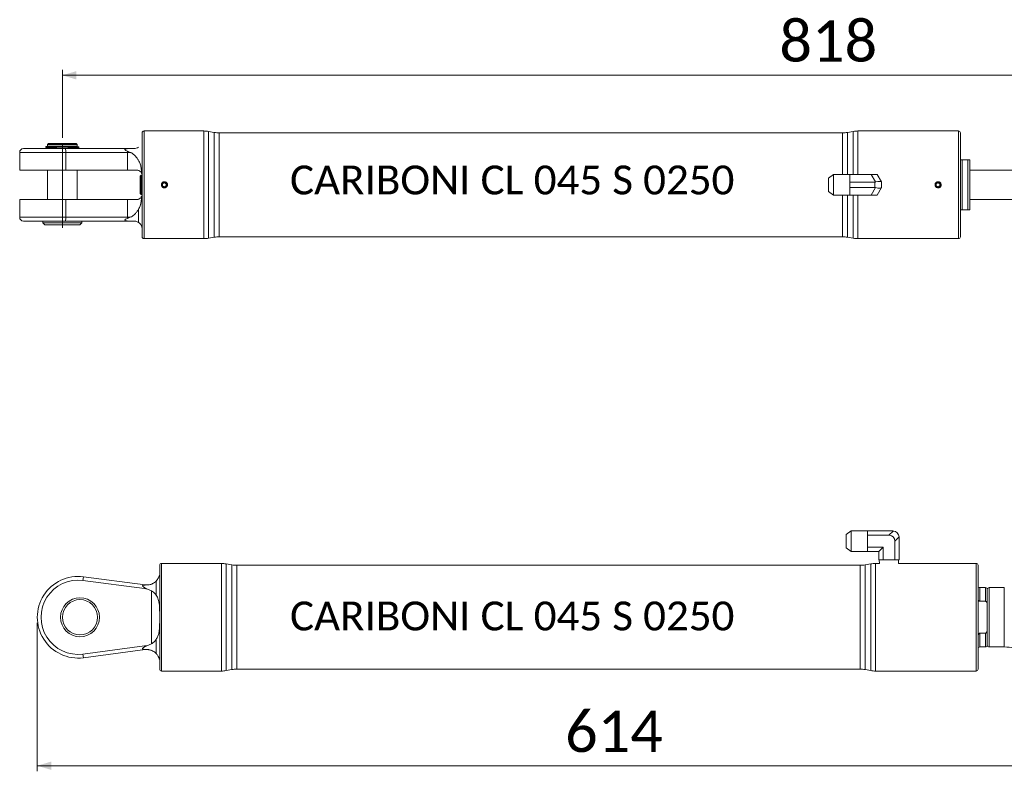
# Model space of a CAD drawing. Header units: millimetres. Extents: x 30 to 2493, y 30 to 1752.
# Tile 5 of 9: x 507 to 1038, y 929 to 1334. Entities that reach past the tile are written whole.
import ezdxf

# ---------------------------------------------------------------- set-up
doc = ezdxf.new("R2010")
doc.units = ezdxf.units.MM
doc.header["$LTSCALE"] = 3
doc.linetypes.add('SLD-Centro', pattern=[19.05, 15.24, -1.27, 1.27, -1.27])
doc.linetypes.add('SLD-Solido', pattern=[0])
doc.styles.add('SLDTEXTSTYLE3', font='calibri.ttf')
doc.styles.add('SLDTEXTSTYLE4', font='calibrib.ttf')
doc.styles.add('SLDTEXTSTYLE5', font='calibriz.ttf')
doc.dimstyles.new('SLDDIMSTYLE1', dxfattribs={"dimtxt": 22.225, "dimasz": 7.5, "dimexe": 0, "dimexo": 0.0625, "dimgap": 5.55625, "dimtad": 1, "dimrnd": 1e-09, "dimzin": 12, "dimdsep": 46, "dimtxsty": 'SLDTEXTSTYLE4', "dimsah": 1, "dimcen": 0.09, "dimadec": 0, "dimazin": 3, "dimtfac": 1, "dimtofl": 0, "dimtmove": 0, "dimatfit": 3, "dimfxl": 1, "dimfrac": 2, "dimtolj": 1, "dimtzin": 12, "dimarcsym": 0})

# ---------------------------------------------------------------- blocks, each defined once
blk = doc.blocks.new('_D_3')
at = {"color": 7, "linetype": 'SLD-Solido', "lineweight": 0, "transparency": 16777216}
for p, q in [((530.41, 1270.07), (530.41, 1306.77)), ((1348.41, 1270.07), (1348.41, 1306.77)), ((530.41, 1303.77), (1348.41, 1303.77))]:
    blk.add_line(p, q, dxfattribs=at)
for points in [[(530.41, 1303.77), (537.91, 1301.52), (537.91, 1306.02)], [(1348.41, 1303.77), (1340.91, 1306.02), (1340.91, 1301.52)]]:
    blk.add_solid(points, dxfattribs=at)
at = {"color": 7, "linetype": 'SLD-Solido', "lineweight": 0, "transparency": 16777216, "insert": (916.87, 1333.4), "char_height": 22.225, "attachment_point": 1, "style": 'SLDTEXTSTYLE3'}
blk.add_mtext('818', dxfattribs=at)
blk = doc.blocks.new('_D_5')
at = {"color": 7, "linetype": 'SLD-Solido', "lineweight": 0, "transparency": 16777216}
for p, q in [((516.91, 1008.77), (516.91, 928.77)), ((1130.91, 1008.77), (1130.91, 928.77)), ((516.91, 931.77), (1130.91, 931.77))]:
    blk.add_line(p, q, dxfattribs=at)
for points in [[(516.91, 931.77), (524.41, 929.52), (524.41, 934.02)], [(1130.91, 931.77), (1123.41, 934.02), (1123.41, 929.52)]]:
    blk.add_solid(points, dxfattribs=at)
at = {"color": 7, "linetype": 'SLD-Solido', "lineweight": 0, "transparency": 16777216, "insert": (801.37, 961.4), "char_height": 22.225, "attachment_point": 1, "style": 'SLDTEXTSTYLE3'}
blk.add_mtext('614', dxfattribs=at)

msp = doc.modelspace()

# ---------------------------------------------------------------- linework, layer by layer
at = {"color": 7, "linetype": 'SLD-Solido', "lineweight": 15}
for p, q in [((606.595, 1273.768), (574.408, 1273.768)), ((574.408, 1215.768), (574.408, 1273.768)), ((606.595, 1215.768), (606.595, 1273.768)), ((1013.408, 1273.768), (959.22, 1273.768)), ((959.22, 1273.768), (959.22, 1250.268)), ((1013.408, 1215.768), (1013.408, 1273.768)), ((573.408, 1216.768), (573.408, 1272.768)), ((612.286, 1272.996), (609.2, 1273.54)), ((609.2, 1273.54), (609.2, 1215.996)), ((612.286, 1216.54), (612.286, 1272.996)), ((950.924, 1272.768), (614.891, 1272.768)), ((614.891, 1272.768), (614.891, 1216.768)), ((950.924, 1250.324), (950.924, 1272.768)), ((956.615, 1273.54), (953.529, 1272.996)), ((953.529, 1272.996), (953.529, 1250.324)), ((956.615, 1250.268), (956.615, 1273.54)), ((1014.408, 1216.768), (1014.408, 1272.768)), ((509.408, 1264.268), (532.018, 1264.268)), ((521.581, 1265.418), (521.581, 1264.868)), ((521.581, 1265.418), (533.427, 1265.418)), ((527.389, 1264.868), (521.581, 1264.868)), ((522.958, 1267.068), (522.458, 1266.568)), ((522.458, 1266.568), (522.458, 1265.568)), ((522.458, 1266.568), (530.408, 1266.568)), ((522.458, 1265.568), (530.408, 1265.568)), ((522.458, 1264.768), (522.458, 1264.268)), ((522.458, 1264.768), (527.389, 1264.768)), ((522.858, 1265.568), (522.858, 1265.418)), ((522.858, 1264.868), (522.858, 1264.768)), ((522.958, 1267.068), (530.408, 1267.068)), ((527.389, 1264.768), (527.389, 1264.868)), ((527.389, 1264.768), (539.235, 1264.768)), ((530.408, 1267.068), (537.858, 1267.068)), ((530.408, 1266.568), (538.358, 1266.568)), ((530.408, 1265.568), (538.358, 1265.568)), ((532.018, 1264.268), (565.228, 1264.268)), ((533.427, 1265.318), (533.427, 1265.418)), ((533.427, 1265.318), (539.235, 1265.318)), ((538.358, 1266.568), (537.858, 1267.068)), ((537.958, 1265.318), (537.958, 1265.568)), ((538.358, 1265.568), (538.358, 1266.568)), ((538.358, 1264.268), (538.358, 1264.768)), ((539.235, 1264.768), (539.235, 1265.318)), ((565.228, 1264.268), (566.425, 1264.268)), ((566.425, 1264.268), (565.291, 1264.208)), ((566.425, 1264.268), (568.908, 1264.268)), ((507.408, 1262.268), (507.408, 1252.718)), ((532.279, 1262.268), (507.408, 1262.268)), ((532.279, 1252.718), (532.279, 1262.268)), ((565.489, 1262.268), (532.279, 1262.268)), ((565.475, 1262.904), (566.998, 1262.268)), ((565.489, 1252.718), (565.489, 1262.268)), ((566.998, 1262.268), (565.489, 1262.268)), ((1015.408, 1258.268), (1015.408, 1231.268)), ((1018.408, 1258.268), (1015.408, 1258.268)), ((1018.408, 1258.268), (1018.408, 1231.268)), ((1019.408, 1258.268), (1019.408, 1231.268)), ((532.279, 1252.718), (507.408, 1252.718)), ((522.458, 1252.718), (522.458, 1236.818)), ((565.489, 1252.718), (532.279, 1252.718)), ((538.358, 1236.818), (538.358, 1252.718)), ((570.408, 1252.718), (565.489, 1252.718)), ((1269.408, 1252.703), (1019.408, 1252.703)), ((572.919, 1249.994), (572.408, 1249.508)), ((572.408, 1244.768), (572.408, 1249.508)), ((573.408, 1249.968), (572.919, 1249.994)), ((572.919, 1249.994), (572.919, 1244.768)), ((945.988, 1250.324), (943.408, 1248.38)), ((943.408, 1241.156), (943.408, 1248.38)), ((954.908, 1250.324), (945.988, 1250.324)), ((945.988, 1250.324), (945.988, 1239.212)), ((954.908, 1250.324), (954.908, 1250.268)), ((954.908, 1250.268), (954.908, 1248.201)), ((966.408, 1250.268), (954.908, 1250.268)), ((954.908, 1248.201), (954.908, 1246.835)), ((968.703, 1246.292), (966.408, 1250.268)), ((966.408, 1250.268), (969.583, 1250.268)), ((969.583, 1250.268), (971.878, 1246.292)), ((572.408, 1240.028), (572.408, 1244.768)), ((572.919, 1244.768), (572.919, 1239.542)), ((585.408, 1245.923), (584.408, 1245.345)), ((584.408, 1245.345), (584.408, 1244.191)), ((584.408, 1244.191), (585.408, 1243.613)), ((586.408, 1245.345), (585.408, 1245.923)), ((585.408, 1243.613), (586.408, 1244.191)), ((586.408, 1244.191), (586.408, 1245.345)), ((954.908, 1246.835), (954.908, 1246.242)), ((968.241, 1246.242), (954.908, 1246.242)), ((954.908, 1246.242), (954.908, 1245.557)), ((954.908, 1245.557), (954.908, 1243.979)), ((954.908, 1243.979), (954.908, 1243.294)), ((968.241, 1243.294), (954.908, 1243.294)), ((954.908, 1242.701), (954.908, 1243.294)), ((954.908, 1242.701), (954.908, 1241.335)), ((966.408, 1239.268), (968.703, 1243.244)), ((968.241, 1243.294), (968.241, 1246.242)), ((971.878, 1243.244), (969.583, 1239.268)), ((971.878, 1246.292), (971.908, 1246.242)), ((971.908, 1243.294), (971.878, 1243.244)), ((971.908, 1246.242), (971.908, 1243.294)), ((1002.408, 1245.923), (1001.408, 1245.345)), ((1001.408, 1245.345), (1001.408, 1244.191)), ((1001.408, 1244.191), (1002.408, 1243.613)), ((1003.408, 1245.345), (1002.408, 1245.923)), ((1002.408, 1243.613), (1003.408, 1244.191)), ((1003.408, 1244.191), (1003.408, 1245.345)), ((507.408, 1236.818), (507.408, 1227.268)), ((507.408, 1236.818), (532.279, 1236.818)), ((532.279, 1227.268), (532.279, 1236.818)), ((532.279, 1236.818), (565.489, 1236.818)), ((565.489, 1236.818), (570.408, 1236.818)), ((565.489, 1227.268), (565.489, 1236.818)), ((572.408, 1240.028), (572.919, 1239.542)), ((572.919, 1239.542), (573.379, 1239.566)), ((943.408, 1241.156), (945.988, 1239.212)), ((945.988, 1239.212), (954.908, 1239.212)), ((950.924, 1216.768), (950.924, 1239.212)), ((953.529, 1239.212), (953.529, 1216.54)), ((954.908, 1239.268), (954.908, 1241.335)), ((954.908, 1239.268), (954.908, 1239.212)), ((966.408, 1239.268), (954.908, 1239.268)), ((956.615, 1215.996), (956.615, 1239.268)), ((959.22, 1239.268), (959.22, 1215.768)), ((969.583, 1239.268), (966.408, 1239.268)), ((1019.408, 1236.833), (1269.408, 1236.833)), ((571.408, 1231.628), (571.408, 1224.51)), ((1015.408, 1231.268), (1018.408, 1231.268)), ((507.408, 1227.268), (532.279, 1227.268)), ((532.279, 1227.268), (565.489, 1227.268)), ((566.998, 1227.268), (565.475, 1226.632)), ((565.489, 1227.268), (566.998, 1227.268)), ((532.018, 1225.268), (509.408, 1225.268)), ((519.908, 1225.268), (519.908, 1224.268)), ((519.908, 1224.268), (520.908, 1223.268)), ((519.908, 1224.268), (530.408, 1224.268)), ((520.908, 1223.268), (530.408, 1223.268)), ((530.408, 1224.268), (540.908, 1224.268)), ((530.408, 1223.268), (539.908, 1223.268)), ((565.228, 1225.268), (532.018, 1225.268)), ((539.908, 1223.268), (540.908, 1224.268)), ((540.908, 1224.268), (540.908, 1225.268)), ((566.425, 1225.268), (565.228, 1225.268)), ((565.291, 1225.328), (566.425, 1225.268)), ((568.908, 1225.268), (566.425, 1225.268)), ((574.408, 1215.768), (606.595, 1215.768)), ((609.2, 1215.996), (612.286, 1216.54)), ((614.891, 1216.768), (950.924, 1216.768)), ((953.529, 1216.54), (956.615, 1215.996)), ((959.22, 1215.768), (1013.408, 1215.768)), ((955.488, 1058.325), (952.908, 1056.38)), ((952.908, 1049.157), (952.908, 1056.38)), ((964.408, 1058.325), (955.488, 1058.325)), ((955.488, 1058.325), (955.488, 1047.212)), ((964.408, 1058.325), (964.408, 1058.269)), ((964.408, 1057.926), (964.408, 1058.269)), ((977.741, 1058.269), (964.408, 1058.269)), ((964.408, 1057.926), (964.408, 1057.137)), ((964.408, 1055.944), (964.408, 1057.137)), ((975.908, 1055.944), (978.203, 1058.239)), ((964.408, 1055.944), (964.408, 1053.557)), ((975.908, 1055.944), (964.408, 1055.944)), ((964.408, 1053.557), (964.408, 1051.98)), ((964.408, 1051.98), (964.408, 1049.593)), ((981.378, 1055.064), (979.083, 1052.769)), ((979.083, 1052.769), (979.083, 1042.769)), ((981.408, 1054.602), (981.408, 1042.769)), ((952.908, 1049.157), (955.488, 1047.212)), ((955.488, 1047.212), (964.408, 1047.212)), ((972.732, 1049.593), (964.408, 1049.593)), ((964.408, 1048.4), (964.408, 1049.593)), ((964.408, 1048.4), (964.408, 1047.611)), ((964.408, 1047.269), (964.408, 1047.611)), ((964.408, 1047.269), (964.408, 1047.212)), ((970.408, 1047.269), (964.408, 1047.269)), ((970.408, 1047.269), (972.732, 1049.593)), ((970.408, 1047.269), (970.408, 1042.769)), ((972.732, 1049.593), (972.732, 1042.769)), ((593.279, 1040.769), (583.908, 1040.769)), ((583.908, 1011.769), (583.908, 1040.769)), ((593.6, 1040.769), (594.908, 1040.769)), ((594.908, 1040.769), (596.215, 1040.769)), ((616.095, 1040.769), (596.555, 1040.769)), ((616.095, 982.769), (616.095, 1040.769)), ((621.786, 1039.997), (618.7, 1040.541)), ((618.7, 1040.541), (618.7, 982.997)), ((966.115, 1040.541), (963.029, 1039.997)), ((966.115, 1011.769), (966.115, 1040.541)), ((970.763, 1040.769), (968.72, 1040.769)), ((968.72, 1040.769), (968.72, 982.769)), ((972.732, 1042.769), (970.408, 1042.769)), ((970.693, 1042.769), (970.763, 1040.769)), ((972.732, 1042.769), (979.083, 1042.769)), ((981.408, 1042.769), (979.083, 1042.769)), ((981.052, 1040.769), (981.122, 1042.769)), ((1010.258, 1040.769), (981.052, 1040.769)), ((1010.6, 1040.769), (1011.908, 1040.769)), ((1011.908, 1040.769), (1013.215, 1040.769)), ((1022.908, 1040.769), (1013.537, 1040.769)), ((1022.908, 1011.769), (1022.908, 1040.769)), ((582.908, 1011.769), (582.908, 1039.769)), ((621.786, 1011.769), (621.786, 1039.997)), ((960.424, 1039.769), (624.391, 1039.769)), ((624.391, 1039.769), (624.391, 1011.769)), ((960.424, 1011.769), (960.424, 1039.769)), ((963.029, 1039.997), (963.029, 983.541)), ((1023.908, 1011.769), (1023.908, 1039.769)), ((541.779, 1033.58), (541.518, 1031.598)), ((574.728, 1027.225), (541.518, 1031.598)), ((541.779, 1033.58), (574.989, 1029.208)), ((580.908, 1031.252), (580.908, 1023.679)), ((574.791, 1027.708), (574.728, 1027.225)), ((574.791, 1027.708), (575.925, 1027.148)), ((574.989, 1029.208), (574.975, 1029.105)), ((576.498, 1029.174), (574.975, 1029.105)), ((578.408, 1026.049), (575.925, 1027.148)), ((578.408, 997.488), (578.408, 1026.049)), ((1027.908, 1027.769), (1024.908, 1027.769)), ((1024.908, 1027.769), (1024.908, 1020.356)), ((1027.908, 1027.769), (1027.908, 1020.356)), ((1028.908, 996.769), (1028.908, 1026.769)), ((1028.908, 1026.769), (1028.908, 1018.307)), ((1038.076, 1027.769), (1029.908, 1027.769)), ((1029.908, 995.769), (1029.908, 1027.769)), ((1038.076, 995.769), (1038.076, 1027.769)), ((1024.908, 1020.356), (1027.908, 1020.356)), ((582.908, 983.769), (582.908, 1011.769)), ((583.908, 982.769), (583.908, 1011.769)), ((621.786, 983.541), (621.786, 1011.769)), ((624.391, 1011.769), (624.391, 983.769)), ((960.424, 983.769), (960.424, 1011.769)), ((966.115, 982.997), (966.115, 1011.769)), ((1022.908, 982.769), (1022.908, 1011.769)), ((1023.908, 983.769), (1023.908, 1011.769)), ((1027.908, 1003.181), (1024.908, 1003.181)), ((1024.908, 1003.181), (1024.908, 995.769)), ((1027.908, 1003.181), (1027.908, 995.769)), ((1028.908, 1005.23), (1028.908, 996.769)), ((580.908, 999.859), (580.908, 992.285)), ((541.518, 991.94), (574.728, 996.312)), ((574.989, 994.329), (541.779, 989.957)), ((574.791, 995.83), (574.728, 996.312)), ((575.925, 996.389), (574.791, 995.83)), ((574.975, 994.432), (576.498, 994.364)), ((574.989, 994.329), (574.975, 994.432)), ((575.925, 996.389), (578.408, 997.488)), ((1024.908, 995.769), (1027.908, 995.769)), ((1029.908, 995.769), (1038.076, 995.769)), ((541.779, 989.957), (541.518, 991.94)), ((583.908, 982.769), (616.095, 982.769)), ((618.7, 982.997), (621.786, 983.541)), ((624.391, 983.769), (960.424, 983.769)), ((963.029, 983.541), (966.115, 982.997)), ((968.72, 982.769), (1022.908, 982.769))]:
    msp.add_line(p, q, dxfattribs=at)
at = {"color": 7, "linetype": 'SLD-Centro', "lineweight": 0}
msp.add_line((530.408, 1267.068), (530.408, 1221.561), dxfattribs=at)
at = {"color": 7, "linetype": 'SLD-Solido', "lineweight": 15}
for centre, radius in [((585.408, 1244.768), 1.307), ((1002.408, 1244.768), 1.307), ((539.908, 1011.769), 10.5), ((539.908, 1011.769), 9.5)]:
    msp.add_circle(centre, radius, dxfattribs=at)
for centre, radius, start, end in [((574.408, 1272.768), 1, 90, 180), ((606.595, 1258.768), 15, 80, 90), ((959.22, 1258.768), 15, 90, 100), ((1013.408, 1272.768), 1, 0, 90), ((614.891, 1287.768), 15, 260, 270), ((950.924, 1287.768), 15, 270, 280), ((509.408, 1262.268), 2, 90, 180), ((528.253, 1262.76), 4.056, 353.0407, 21.83242), ((565.206, 1264.181), 0.0894, 17.35571, 75.84618), ((550.862, 1262.275), 14.627, 359.97458, 2.46801), ((509.408, 1227.268), 2, 180, 270), ((528.253, 1226.777), 4.056, 338.16758, 6.9593), ((550.862, 1227.262), 14.627, 357.53199, 0.02542), ((565.206, 1225.355), 0.0894, 284.15382, 342.64429), ((574.408, 1216.768), 1, 180, 270), ((606.595, 1230.768), 15, 270, 280), ((614.891, 1201.768), 15, 90, 100), ((950.924, 1201.768), 15, 80, 90), ((959.22, 1230.768), 15, 260, 270), ((1013.408, 1216.768), 1, 270, 0), ((977.741, 1054.602), 3.667, 82.76124, 90), ((977.741, 1054.602), 3.667, 7.23876, 82.76124), ((977.741, 1054.602), 3.667, 0, 7.23876), ((583.908, 1039.769), 1, 90, 180), ((616.095, 1025.769), 15, 80, 90), ((968.72, 1025.769), 15, 90, 100), ((1022.908, 1039.769), 1, 0, 90), ((624.391, 1054.769), 15, 260, 270), ((960.424, 1054.769), 15, 270, 280), ((538.908, 1011.769), 22, 82.5, 277.5), ((538.908, 1011.769), 20, 82.5, 277.5), ((575.903, 1036.153), 9.004, 262.5, 270.13619), ((575.903, 1036.153), 7.004, 262.5, 274.86832), ((1024.908, 1028.769), 1, 180, 270), ((1027.908, 1026.769), 1, 0, 90), ((1029.908, 1026.769), 1, 90, 180), ((575.903, 987.385), 9.004, 89.86381, 97.5), ((575.903, 987.385), 7.004, 85.13168, 97.5), ((1024.908, 994.769), 1, 90, 180), ((1027.908, 996.769), 1, 270, 0), ((1029.908, 996.769), 1, 180, 270), ((1038.076, 965.769), 30, 69.7918, 90), ((583.908, 983.769), 1, 180, 270), ((616.095, 997.769), 15, 270, 280), ((624.391, 968.769), 15, 90, 100), ((960.424, 968.769), 15, 80, 90), ((968.72, 997.769), 15, 260, 270), ((1022.908, 983.769), 1, 270, 0)]:
    msp.add_arc(centre, radius, start, end, dxfattribs=at)
for centre, major_axis, ratio, start_param, end_param in [((968.241, 1252.593), (0, 6.351), 0.5773503, 3.1415927, 3.2679328), ((968.241, 1236.943), (0, 6.351), 0.5773503, 6.1568452, 6.2831853), ((968.241, 1245.259), (3.659, 0.981), 0.236068, 0.0631701, 1.3812861), ((968.241, 1244.277), (3.659, -0.981), 0.236068, 4.9018992, 6.2200152), ((974.849, 1051.71), (-3.347, -3.347), 0.7745967, 2.4825346, 3.8006507)]:
    msp.add_ellipse(centre, major_axis=major_axis, ratio=ratio, start_param=start_param, end_param=end_param, dxfattribs=at)
for points, knots in [([(565.291, 1264.208), (565.194, 1264.197), (564.857, 1264.157), (564.452, 1264.076), (564.185, 1263.914), (564.115, 1263.805), (564.116, 1263.698), (564.18, 1263.588), (564.348, 1263.425), (564.778, 1263.17), (565.197, 1263.011), (565.475, 1262.904)], [0, 0, 0, 0, 0.0988393, 0.3419697, 0.423069, 0.4708723, 0.5134624, 0.5606534, 0.6073919, 0.7386928, 1, 1, 1, 1]), ([(568.908, 1264.268), (569.354, 1264.311), (570.397, 1264.411), (571.04, 1264.803), (571.408, 1265.026)], [0, 0, 0, 0, 0.428871, 1, 1, 1, 1]), ([(566.998, 1262.268), (567.162, 1262.188), (567.963, 1261.798), (569.561, 1260.654), (570.752, 1259.161), (571.312, 1258.09), (571.408, 1257.908)], [0, 0, 0, 0, 0.082678, 0.4020335, 0.8981091, 1, 1, 1, 1]), ([(571.408, 1257.908), (571.58, 1257.621), (571.928, 1257.043), (572.46, 1255.714), (572.912, 1253.853), (573.119, 1252.043), (573.191, 1251.004), (573.205, 1250.801)], [0, 0, 0, 0, 0.1422108, 0.2862112, 0.6001191, 0.9221784, 1, 1, 1, 1]), ([(1015.408, 1258.268), (1015.315, 1258.268), (1015.224, 1258.268), (1015.061, 1258.268), (1014.988, 1258.268), (1014.795, 1258.268), (1014.699, 1258.268), (1014.55, 1258.268), (1014.496, 1258.268), (1014.425, 1258.268), (1014.408, 1258.268), (1014.408, 1258.268)], [0, 0, 0, 0, 0.125, 0.125, 0.25, 0.25, 0.5, 0.5, 0.75, 0.75, 1, 1, 1, 1]), ([(1019.408, 1258.268), (1019.408, 1258.268), (1019.396, 1258.268), (1019.341, 1258.268), (1019.298, 1258.268), (1019.198, 1258.268), (1019.159, 1258.268), (1019.064, 1258.268), (1019.007, 1258.268), (1018.875, 1258.268), (1018.796, 1258.268), (1018.616, 1258.268), (1018.513, 1258.268), (1018.408, 1258.268)], [0, 0, 0, 0, 0.25, 0.25, 0.5, 0.5, 0.625, 0.625, 0.75, 0.75, 0.875, 0.875, 1, 1, 1, 1]), ([(573.205, 1250.801), (573.133, 1250.963), (572.989, 1251.287), (572.65, 1251.737), (572.208, 1252.146), (571.675, 1252.459), (571.073, 1252.673), (570.632, 1252.703), (570.408, 1252.718)], [0, 0, 0, 0, 0.17061047, 0.34321894, 0.5185259, 0.69753466, 0.84636461, 1, 1, 1, 1]), ([(585.408, 1243.118), (585.298, 1243.118), (585.191, 1243.129), (584.98, 1243.171), (584.876, 1243.202), (584.676, 1243.285), (584.581, 1243.336), (584.402, 1243.456), (584.317, 1243.525), (584.089, 1243.754), (583.966, 1243.938), (583.801, 1244.335), (583.758, 1244.552), (583.757, 1244.875), (583.768, 1244.984), (583.81, 1245.196), (583.841, 1245.299), (583.924, 1245.498), (583.976, 1245.595), (584.095, 1245.774), (584.163, 1245.857), (584.317, 1246.011), (584.401, 1246.08), (584.579, 1246.199), (584.676, 1246.251), (584.876, 1246.334), (584.978, 1246.365), (585.19, 1246.407), (585.299, 1246.418), (585.622, 1246.418), (585.839, 1246.375), (586.237, 1246.211), (586.421, 1246.088), (586.649, 1245.86), (586.719, 1245.775), (586.839, 1245.596), (586.89, 1245.501), (586.973, 1245.302), (587.005, 1245.197), (587.047, 1244.986), (587.057, 1244.879), (587.058, 1244.552), (587.015, 1244.338), (586.891, 1244.038), (586.84, 1243.943), (586.721, 1243.763), (586.651, 1243.678), (586.423, 1243.45), (586.239, 1243.327), (585.842, 1243.162), (585.626, 1243.118), (585.408, 1243.118)], [0, 0, 0, 0, 0.03125, 0.03125, 0.0625, 0.0625, 0.09375, 0.09375, 0.125, 0.125, 0.1875, 0.1875, 0.25, 0.25, 0.28125, 0.28125, 0.3125, 0.3125, 0.34375, 0.34375, 0.375, 0.375, 0.40625, 0.40625, 0.4375, 0.4375, 0.46875, 0.46875, 0.5, 0.5, 0.5625, 0.5625, 0.625, 0.625, 0.65625, 0.65625, 0.6875, 0.6875, 0.71875, 0.71875, 0.75, 0.75, 0.8125, 0.8125, 0.84375, 0.84375, 0.875, 0.875, 0.9375, 0.9375, 1, 1, 1, 1]), ([(1000.758, 1244.768), (1000.758, 1244.659), (1000.768, 1244.552), (1000.81, 1244.341), (1000.842, 1244.236), (1000.925, 1244.036), (1000.975, 1243.942), (1001.095, 1243.762), (1001.165, 1243.677), (1001.393, 1243.449), (1001.577, 1243.326), (1001.974, 1243.162), (1002.191, 1243.118), (1002.514, 1243.118), (1002.624, 1243.129), (1002.835, 1243.171), (1002.938, 1243.202), (1003.138, 1243.285), (1003.234, 1243.336), (1003.413, 1243.456), (1003.497, 1243.524), (1003.651, 1243.678), (1003.719, 1243.761), (1003.839, 1243.94), (1003.89, 1244.036), (1003.973, 1244.236), (1004.004, 1244.339), (1004.047, 1244.55), (1004.057, 1244.66), (1004.058, 1244.983), (1004.014, 1245.2), (1003.85, 1245.597), (1003.727, 1245.781), (1003.499, 1246.01), (1003.415, 1246.08), (1003.235, 1246.199), (1003.141, 1246.25), (1002.941, 1246.333), (1002.836, 1246.365), (1002.625, 1246.407), (1002.518, 1246.418), (1002.191, 1246.418), (1001.977, 1246.376), (1001.677, 1246.252), (1001.582, 1246.201), (1001.403, 1246.081), (1001.318, 1246.012), (1001.089, 1245.784), (1000.966, 1245.6), (1000.801, 1245.203), (1000.758, 1244.986), (1000.758, 1244.768)], [0, 0, 0, 0, 0.03125, 0.03125, 0.0625, 0.0625, 0.09375, 0.09375, 0.125, 0.125, 0.1875, 0.1875, 0.25, 0.25, 0.28125, 0.28125, 0.3125, 0.3125, 0.34375, 0.34375, 0.375, 0.375, 0.40625, 0.40625, 0.4375, 0.4375, 0.46875, 0.46875, 0.5, 0.5, 0.5625, 0.5625, 0.625, 0.625, 0.65625, 0.65625, 0.6875, 0.6875, 0.71875, 0.71875, 0.75, 0.75, 0.8125, 0.8125, 0.84375, 0.84375, 0.875, 0.875, 0.9375, 0.9375, 1, 1, 1, 1]), ([(570.408, 1236.818), (570.609, 1236.83), (571.019, 1236.855), (571.612, 1237.049), (572.174, 1237.361), (572.638, 1237.784), (572.988, 1238.247), (573.132, 1238.572), (573.205, 1238.735)], [0, 0, 0, 0, 0.1378759, 0.2801843, 0.4659042, 0.6567792, 0.8273215, 1, 1, 1, 1]), ([(571.408, 1231.628), (571.58, 1231.916), (571.928, 1232.494), (572.46, 1233.822), (572.912, 1235.683), (573.119, 1237.494), (573.191, 1238.533), (573.205, 1238.735)], [0, 0, 0, 0, 0.14221081, 0.28621121, 0.60011911, 0.92217841, 1, 1, 1, 1]), ([(573.205, 1238.735), (573.143, 1237.958), (573.034, 1236.577), (572.686, 1234.688), (572.216, 1233.054), (571.674, 1232.098), (571.408, 1231.628)], [0, 0, 0, 0, 0.3004827, 0.5341814, 0.7714355, 1, 1, 1, 1]), ([(571.408, 1231.628), (571.149, 1231.162), (570.625, 1230.218), (569.415, 1228.82), (568.142, 1227.833), (567.212, 1227.374), (566.998, 1227.268)], [0, 0, 0, 0, 0.2628389, 0.5321369, 0.8920186, 1, 1, 1, 1]), ([(1014.408, 1231.268), (1014.408, 1231.268), (1014.426, 1231.268), (1014.497, 1231.268), (1014.55, 1231.268), (1014.7, 1231.268), (1014.796, 1231.268), (1014.988, 1231.268), (1015.061, 1231.268), (1015.224, 1231.268), (1015.316, 1231.268), (1015.408, 1231.268)], [0, 0, 0, 0, 0.25, 0.25, 0.5, 0.5, 0.75, 0.75, 0.875, 0.875, 1, 1, 1, 1]), ([(1018.408, 1231.268), (1018.511, 1231.268), (1018.614, 1231.268), (1018.795, 1231.268), (1018.872, 1231.268), (1019.072, 1231.268), (1019.163, 1231.268), (1019.297, 1231.268), (1019.34, 1231.268), (1019.396, 1231.268), (1019.408, 1231.268), (1019.408, 1231.268)], [0, 0, 0, 0, 0.125, 0.125, 0.25, 0.25, 0.5, 0.5, 0.75, 0.75, 1, 1, 1, 1]), ([(565.291, 1225.328), (565.194, 1225.34), (564.857, 1225.379), (564.452, 1225.461), (564.185, 1225.622), (564.115, 1225.731), (564.116, 1225.838), (564.18, 1225.948), (564.348, 1226.111), (564.778, 1226.366), (565.197, 1226.525), (565.475, 1226.632)], [0, 0, 0, 0, 0.0988393, 0.3419697, 0.423069, 0.4708723, 0.5134624, 0.5606534, 0.6073919, 0.7386928, 1, 1, 1, 1]), ([(571.408, 1224.51), (570.991, 1224.759), (570.338, 1225.15), (569.288, 1225.237), (568.908, 1225.268)], [0, 0, 0, 0, 0.6369556, 1, 1, 1, 1]), ([(571.408, 1224.51), (571.792, 1224.186), (572.514, 1223.577), (572.96, 1222.758), (573.277, 1221.96), (573.375, 1221.339), (573.386, 1221.186), (573.347, 1221.63), (573.072, 1222.592), (572.439, 1223.705), (571.662, 1224.311), (571.408, 1224.51)], [0, 0, 0, 0, 0.089335, 0.1676432, 0.2478067, 0.3893596, 0.5347977, 0.6804418, 0.8305386, 0.9446138, 1, 1, 1, 1]), ([(594.908, 1040.722), (594.722, 1040.723), (594.352, 1040.725), (593.857, 1040.74), (593.487, 1040.756), (593.277, 1040.767), (593.278, 1040.767), (593.279, 1040.767)], [0, 0, 0, 0, 0.2146012, 0.4291941, 0.6440053, 0.8589593, 1, 1, 1, 1]), ([(596.555, 1040.768), (596.556, 1040.769), (596.587, 1040.77), (596.476, 1040.764), (596.216, 1040.751), (595.788, 1040.734), (595.328, 1040.723), (595.025, 1040.722), (594.908, 1040.722)], [0, 0, 0, 0, 0.0053232, 0.219675, 0.4340262, 0.6486785, 0.863465, 1, 1, 1, 1]), ([(1010.258, 1040.769), (1010.276, 1040.768), (1010.312, 1040.765), (1010.596, 1040.751), (1011.014, 1040.734), (1011.537, 1040.722), (1012.101, 1040.72), (1012.642, 1040.729), (1013.103, 1040.745), (1013.418, 1040.761), (1013.567, 1040.769), (1013.543, 1040.768), (1013.537, 1040.767)], [0, 0, 0, 0, 0.10725229, 0.2145004, 0.3218573, 0.42928579, 0.5365958, 0.64378216, 0.75103267, 0.85843492, 0.9658399, 1, 1, 1, 1]), ([(580.908, 1031.252), (580.649, 1031.008), (580.125, 1030.515), (578.915, 1029.768), (577.642, 1029.305), (576.712, 1029.198), (576.498, 1029.174)], [0, 0, 0, 0, 0.2628389, 0.5321369, 0.8920186, 1, 1, 1, 1]), ([(582.705, 1034.481), (582.643, 1034.25), (582.534, 1033.839), (582.186, 1033.021), (581.716, 1032.173), (581.174, 1031.555), (580.908, 1031.252)], [0, 0, 0, 0, 0.3004827, 0.5341814, 0.7714355, 1, 1, 1, 1]), ([(574.791, 1027.708), (574.694, 1027.762), (574.357, 1027.953), (573.952, 1028.218), (573.685, 1028.514), (573.615, 1028.665), (573.616, 1028.785), (573.68, 1028.881), (573.848, 1028.993), (574.278, 1029.097), (574.697, 1029.102), (574.975, 1029.105)], [0, 0, 0, 0, 0.0988393, 0.3419697, 0.423069, 0.4708723, 0.5134624, 0.5606534, 0.6073919, 0.7386928, 1, 1, 1, 1]), ([(580.908, 1023.679), (580.491, 1024.287), (579.838, 1025.243), (578.788, 1025.834), (578.408, 1026.049)], [0, 0, 0, 0, 0.6369556, 1, 1, 1, 1]), ([(580.908, 999.859), (581.292, 1000.439), (582.014, 1001.529), (582.46, 1003.455), (582.777, 1005.869), (582.875, 1008.96), (582.886, 1012.664), (582.847, 1016.425), (582.572, 1019.786), (581.939, 1022.264), (581.162, 1023.33), (580.908, 1023.679)], [0, 0, 0, 0, 0.08933503, 0.16764323, 0.24780671, 0.38935957, 0.53479771, 0.68044178, 0.83053861, 0.94461377, 1, 1, 1, 1]), ([(1023.908, 1022.101), (1023.908, 1021.919), (1023.926, 1021.736), (1023.997, 1021.382), (1024.05, 1021.208), (1024.2, 1020.874), (1024.296, 1020.715), (1024.488, 1020.522), (1024.561, 1020.464), (1024.724, 1020.381), (1024.816, 1020.356), (1024.908, 1020.356)], [0, 0, 0, 0, 0.25, 0.25, 0.5, 0.5, 0.75, 0.75, 0.875, 0.875, 1, 1, 1, 1]), ([(1027.908, 1020.356), (1028.011, 1020.356), (1028.114, 1020.325), (1028.295, 1020.219), (1028.372, 1020.148), (1028.572, 1019.908), (1028.663, 1019.718), (1028.797, 1019.329), (1028.84, 1019.128), (1028.896, 1018.718), (1028.908, 1018.512), (1028.908, 1018.307)], [0, 0, 0, 0, 0.125, 0.125, 0.25, 0.25, 0.5, 0.5, 0.75, 0.75, 1, 1, 1, 1]), ([(1024.908, 1003.181), (1024.816, 1003.181), (1024.725, 1003.156), (1024.561, 1003.073), (1024.489, 1003.016), (1024.36, 1002.886), (1024.303, 1002.813), (1024.205, 1002.66), (1024.162, 1002.58), (1024.05, 1002.33), (1023.997, 1002.156), (1023.926, 1001.801), (1023.908, 1001.618), (1023.908, 1001.437)], [0, 0, 0, 0, 0.125, 0.125, 0.25, 0.25, 0.375, 0.375, 0.5, 0.5, 0.75, 0.75, 1, 1, 1, 1]), ([(1028.908, 1005.23), (1028.908, 1005.025), (1028.896, 1004.817), (1028.84, 1004.41), (1028.797, 1004.208), (1028.696, 1003.914), (1028.656, 1003.819), (1028.56, 1003.635), (1028.504, 1003.547), (1028.373, 1003.39), (1028.295, 1003.318), (1028.116, 1003.213), (1028.011, 1003.181), (1027.908, 1003.181)], [0, 0, 0, 0, 0.25, 0.25, 0.5, 0.5, 0.625, 0.625, 0.75, 0.75, 0.875, 0.875, 1, 1, 1, 1]), ([(578.408, 997.488), (578.854, 997.749), (579.897, 998.356), (580.54, 999.312), (580.908, 999.859)], [0, 0, 0, 0, 0.428871, 1, 1, 1, 1]), ([(574.791, 995.83), (574.694, 995.775), (574.357, 995.585), (573.952, 995.319), (573.685, 995.023), (573.615, 994.872), (573.616, 994.752), (573.68, 994.656), (573.848, 994.545), (574.278, 994.44), (574.697, 994.435), (574.975, 994.432)], [0, 0, 0, 0, 0.0988393, 0.3419697, 0.423069, 0.4708723, 0.5134624, 0.5606534, 0.6073919, 0.7386928, 1, 1, 1, 1]), ([(576.498, 994.364), (576.662, 994.346), (577.463, 994.259), (579.061, 993.755), (580.252, 992.932), (580.812, 992.379), (580.908, 992.285)], [0, 0, 0, 0, 0.08267799, 0.4020335, 0.89810914, 1, 1, 1, 1]), ([(580.908, 992.285), (581.08, 992.097), (581.428, 991.717), (581.96, 990.948), (582.412, 990.047), (582.619, 989.397), (582.691, 989.112), (582.705, 989.056)], [0, 0, 0, 0, 0.1422108, 0.2862112, 0.6001191, 0.9221784, 1, 1, 1, 1])]:
    msp.add_open_spline(points, degree=3, knots=knots, dxfattribs=at)

# ---------------------------------------------------------------- texts
at = {"color": 7, "linetype": 'Continuous', "lineweight": 0, "char_height": 15.5575, "attachment_point": 1, "style": 'SLDTEXTSTYLE5'}
for insert in [(653.128, 1255.154), (653.128, 1020.237)]:
    msp.add_mtext('CARIBONI CL 045 S 0250', dxfattribs=dict(at, insert=insert))

# ---------------------------------------------------------------- dimensions: what is measured, and where the dimension line sits
at = {"color": 7, "linetype": 'SLD-Solido', "lineweight": 0}
for base, p1, p2, picture, middle in [((1348.408, 1303.768), (530.408, 1267.068), (1348.408, 1267.068), '_D_3', (939.408, 1303.768)), ((1130.908, 931.769), (516.908, 1011.769), (1130.908, 1011.769), '_D_5', (823.908, 931.769))]:
    dim = msp.add_linear_dim(base=base, p1=p1, p2=p2, dimstyle='SLDDIMSTYLE1', dxfattribs=at)
    dim.commit()
    dim.dimension.update_dxf_attribs({"geometry": picture, "text_midpoint": middle, "dimtype": 160})

doc.saveas('drawing.dxf')
